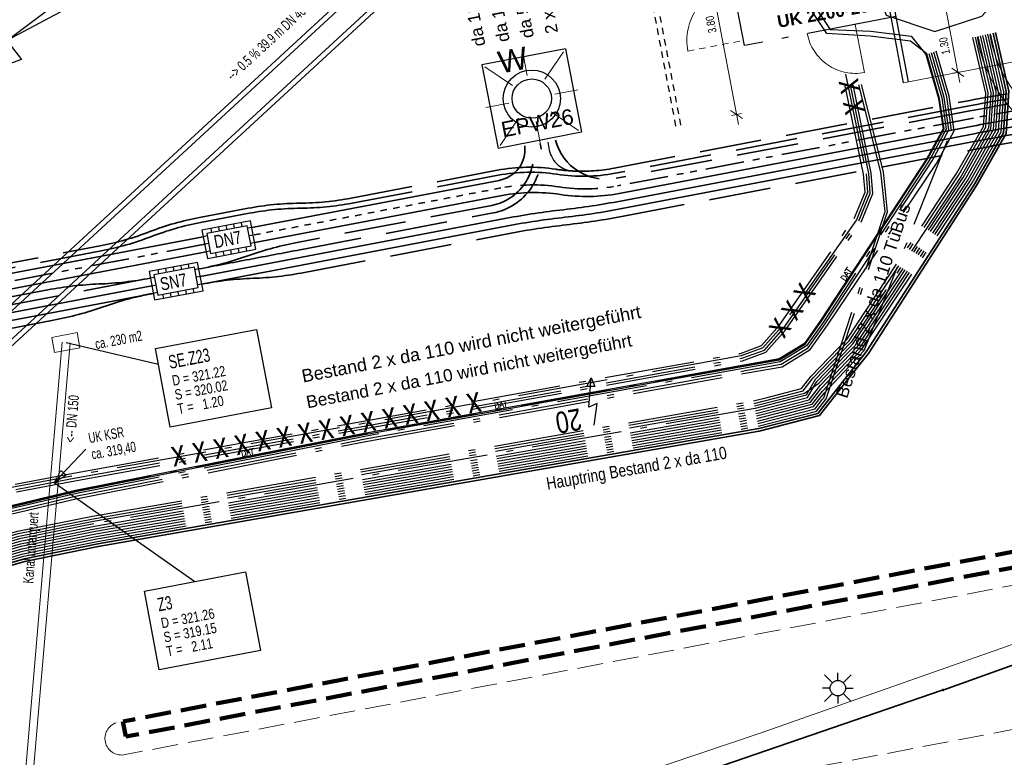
# Model space of a CAD drawing. Extents: x 3503739 to 3504470, y 5375172 to 5375561.
# Tile 27 of 121: x 3504036 to 3504055, y 5375385 to 5375399. Entities that reach past the tile are written whole.
import ezdxf

# ---------------------------------------------------------------- set-up
doc = ezdxf.new("R2010")
doc.units = 0
doc.header["$MEASUREMENT"] = 0
for name, pattern in [('1', [1.4, 0.5, -0.2, 0.5, -0.2]), ('103', [3.37501, 2.50001, -0.375, 0.125, -0.375]), ('123', [0.25001, 0.12501, -0.125]), ('2', [3.4, 1.2, -0.5, 1.2, -0.5]), ('202', [2.64, 1.75, -0.38, 0.13, -0.38]), ('237', [1.5, 0.75, -0.18, 0.13, -0.13, 0.13, -0.18]), ('33', [12, 4, -8]), ('88', [0.35001, 0.12501, -0.05, 0.125, -0.05])]:
    doc.linetypes.add(name, pattern=pattern)
for name, color, linetype in [('$_LISY_$_TMP', 7, 'Continuous'), ('$_MKET_$_TMP', 7, 'Continuous'), ('1WB_LICHT_KSR', 7, 'Continuous'), ('4WB_BESTAND_1_BA', 7, 'Continuous'), ('68_BL_STRBEL', 7, 'Continuous'), ('68_BT_ZAUN', 7, 'Continuous'), ('_4WP_ALLGEMEIN', 7, 'Continuous'), ('_4WP_GRABEN', 7, 'Continuous'), ('_4WP_KANALISATIO', 7, 'Continuous'), ('_4WP_KANCAD_', 7, 'Continuous'), ('_4WP_KANCADT_', 7, 'Continuous'), ('_4WP_LICHT-KSR', 7, 'Continuous'), ('_4WP_LICHT-LAMPE', 7, 'Continuous'), ('_4WP_STADT_DATEN', 7, 'Continuous'), ('_4WP_STADT_FTT1', 7, 'Continuous'), ('_4WP_STADT_KLEIN', 7, 'Continuous'), ('_4WP_STADT_RESER', 7, 'Continuous'), ('_4WP_STADT_SCHAD', 7, 'Continuous'), ('_4WP_STADT_SCHAS', 7, 'Continuous'), ('_4WP_STADT_STROM', 7, 'Continuous'), ('_4WP_SWT-STROM', 7, 'Continuous'), ('_4WP_SWT-STRSTIL', 7, 'Continuous'), ('K_FLURSTUECKE', 7, 'Continuous'), ('K_GRENZEN-UNABGE', 7, 'Continuous'), ('KMP_TIEF20-05-25', 7, 'Continuous'), ('PUNKTHOEHENATTDEF', 7, 'Continuous'), ('PUNKTNUMMERNATTDEF', 7, 'Continuous'), ('PUNKTSPEZIFIKATION', 7, 'Continuous'), ('SP_BAUSTELLENUMF', 7, 'Continuous'), ('SP_SAB2022-03-17', 7, 'Continuous')]:
    doc.layers.add(name, color=color, linetype=linetype)
doc.styles.add('11', font='TXT', dxfattribs={"width": 0.8, "height": 0.25})
doc.styles.add('145', font='ARIAL.TTF', dxfattribs={"height": 0.24})
doc.styles.add('155', font='TXT', dxfattribs={"width": 0.7, "height": 0.2})
doc.styles.add('202', font='ARIAL.TTF', dxfattribs={"height": 0.24})
doc.styles.add('24', font='ARIAL.TTF', dxfattribs={"height": 0.43})
doc.styles.add('348', font='ARIAL.TTF', dxfattribs={"height": 0.24})
doc.styles.add('350', font='ARIAL.TTF', dxfattribs={"height": 0.24})
doc.styles.add('409', font='TXT', dxfattribs={"width": 0.8, "height": 0.16})
doc.styles.add('410', font='ARIALBD.TTF', dxfattribs={"height": 0.24})
doc.styles.add('420', font='ARIAL.TTF', dxfattribs={"height": 0.24})
doc.styles.add('421', font='ARIAL.TTF', dxfattribs={"height": 0.25})
doc.styles.add('431', font='ARIAL.TTF', dxfattribs={"height": 0.3})
doc.styles.add('434', font='ARIAL.TTF', dxfattribs={"height": 0.24})
doc.styles.add('55', font='TXT', dxfattribs={"width": 0.7, "height": 0.2})
doc.styles.add('554', font='ARIAL.TTF', dxfattribs={"width": 0.8, "height": 0.24})
doc.styles.add('573', font='TXT', dxfattribs={"width": 0.8, "height": 0.5})
doc.styles.add('6', font='TXT', dxfattribs={"width": 0.8, "height": 0.42})
doc.styles.add('62', font='TXT', dxfattribs={"width": 0.7, "height": 0.2})
doc.styles.add('654', font='TXT', dxfattribs={"width": 0.8, "height": 0.16})
doc.styles.add('75', font='TXT', dxfattribs={"width": 0.7, "height": 0.26})
doc.styles.add('76', font='TXT', dxfattribs={"width": 0.8, "height": 0.2})
doc.styles.add('81', font='TXT', dxfattribs={"width": 0.7, "height": 0.2})

# ---------------------------------------------------------------- blocks, each defined once
blk = doc.blocks.new('LP_01052')
at = {"color": 7, "linetype": 'Continuous', "lineweight": 18}
blk.add_lwpolyline([(-0.25, 0), (0.25, 0), (0.25, 0.3), (-0.25, 0.3), (-0.25, 0)], dxfattribs=at)
blk = doc.blocks.new('2085')
at = {"color": 7, "linetype": 'Continuous', "lineweight": 25}
for p, q in [((-0.106073, 0.106066), (-0.256073, 0.256066)), ((0, 0.15), (0, 0.3)), ((0.106073, 0.106066), (0.256073, 0.256066)), ((-0.15, 0), (-0.3, 0)), ((0.15, 0), (0.3, 0)), ((-0.106073, -0.106066), (-0.256073, -0.256066)), ((0, -0.15), (0, -0.3)), ((0.106073, -0.106066), (0.256073, -0.256066))]:
    blk.add_line(p, q, dxfattribs=at)
blk.add_circle((0, 0), 0.15, dxfattribs=at)
blk = doc.blocks.new('WP_LP_1010')
at = {"color": 7, "linetype": 'Continuous', "lineweight": 25}
for p, q in [((0.8253, 0.8253), (-0.8253, 0.8253)), ((-0.8253, 0.8253), (-0.8253, -0.8253)), ((0.8253, 0.8253), (0.8253, -0.8253)), ((0.8253, -0.8253), (-0.8253, -0.8253))]:
    blk.add_line(p, q, dxfattribs=at)
at = {"color": 1, "linetype": 'Continuous', "lineweight": 13}
for p, q in [((-0.776636, 0.776649), (-0.321689, 0.321703)), ((0, 0.454947), (0, 0.909893)), ((0, 0.909893), (0, 0.454947)), ((0.321689, 0.321703), (0.776636, 0.776649)), ((0.321689, 0.321703), (0.776636, 0.776649)), ((-0.454947, 0), (-0.909893, 0)), ((-0.454947, 0), (-0.909893, 0)), ((0.454947, 0), (0.909893, 0)), ((-0.321689, -0.321689), (-0.776636, -0.776636)), ((-0.321689, -0.321689), (-0.776636, -0.776636)), ((0.321689, -0.321689), (0.776636, -0.776636)), ((0.321689, -0.321689), (0.776636, -0.776636)), ((0, -0.454947), (0, -0.909893)), ((0, -0.454947), (0, -0.909893))]:
    blk.add_line(p, q, dxfattribs=at)
at = {"color": 7, "linetype": 'Continuous', "lineweight": 25}
for radius in [0.555163, 0.38185]:
    blk.add_circle((0, 0), radius, dxfattribs=at)
at = {"color": 1, "linetype": 'Continuous', "style": '24'}
blk.add_text('W', height=0.43, dxfattribs=at).set_placement((-0.503602, 0.589889))
blk = doc.blocks.new('PUNKT')
blk.add_point((0, 0))
at = {"layer": 'PUNKTHOEHENATTDEF', "linetype": 'Continuous', "flags": 1}
blk.add_attdef('PUNKTHOEHE', (1, -0.5), '', height=0.8, dxfattribs=at)
at = {"layer": 'PUNKTNUMMERNATTDEF', "linetype": 'Continuous', "flags": 1}
blk.add_attdef('PUNKTNUMMER', (1, 0.5), '', height=0.8, dxfattribs=at)
at = {"layer": 'PUNKTSPEZIFIKATION', "linetype": 'Continuous', "flags": 1}
blk.add_attdef('PUNKTSPEZIFIKATION', (1, -1.5), '', height=0.8, dxfattribs=at)
blk = doc.blocks.new('ALG_00093')
at = {"color": 1, "linetype": 'Continuous', "lineweight": 13}
blk.add_lwpolyline([(0, 0), (0.3773, 0.09625), (0.3773, -0.09625), (0, 0)], dxfattribs=at)
blk = doc.blocks.new('10032')
at = {"color": 1, "linetype": 'Continuous', "lineweight": 25}
for p, q in [((3.0616, 0.631587), (2.928989, 0.227833)), ((2.928989, 0.227833), (3.10196, 0.268208)), ((3.10196, 0.268208), (2.957818, -0.279744)), ((2.957818, -0.279744), (2.917457, -0.106706)), ((2.917457, -0.106706), (3.073132, -0.129778)), ((3.073132, -0.129778), (2.957818, -0.279744))]:
    blk.add_line(p, q, dxfattribs=at)
at = {"color": 1, "linetype": 'Continuous', "style": '6', "width": 0.8}
blk.add_text('20', height=0.42, dxfattribs=at).set_placement((3.286721, 0.25645))
blk = doc.blocks.new('1000DAT')
at = {"color": 114, "linetype": 'Continuous', "lineweight": 18}
for p, q in [((4.589325, 0.775263), (4.589325, 0.173263)), ((5.077223, 0.434754), (5.311664, 0.434754)), ((5.347511, 0.776867), (5.795146, 0.776867)), ((5.561325, 0.775263), (5.561325, 0.173263))]:
    blk.add_line(p, q, dxfattribs=at)
blk.add_lwpolyline([(4.589325, 0.775263, -1.11061279), (4.589325, 0.173263)], format="xyb", dxfattribs=at)
blk.add_lwpolyline([(4.984101, 0.174284), (5.198961, 0.775263), (5.400541, 0.174284)], dxfattribs=at)
blk = doc.blocks.new('10-UNVERMARKT')
at = {"color": 255, "linetype": '33', "lineweight": 13}
blk.add_circle((0, 0), 0.0789, dxfattribs=at)
at = {"color": 252, "linetype": 'Continuous', "lineweight": 25}
blk.add_circle((0, 0), 0.0325, dxfattribs=at)

msp = doc.modelspace()

# ---------------------------------------------------------------- linework, layer by layer
at = {"layer": '$_MKET_$_TMP', "color": 7, "linetype": 'Continuous', "lineweight": 18}
for p, q in [((3504050.188, 5375396.919), (3504049.403, 5375401.045)), ((3504050.268, 5375397.036), (3504050.034, 5375397.195)), ((3504050.249, 5375397.134), (3504050.053, 5375397.097))]:
    msp.add_line(p, q, dxfattribs=at)
at = {"layer": '1WB_LICHT_KSR', "color": 190, "linetype": 'Continuous', "lineweight": 35}
for points in [[(3504031.349, 5375381.827), (3504035.462, 5375388.048), (3504035.711, 5375388.311), (3504036.324, 5375388.486), (3504037.748, 5375388.776), (3504050.582, 5375391.016), (3504051.732, 5375391.311), (3504052.361, 5375392.118), (3504052.67, 5375392.504), (3504054.768, 5375395.763), (3504055.334, 5375396.762), (3504055.388, 5375397.563), (3504055.13, 5375398.696)], [(3504031.402, 5375381.817), (3504035.501, 5375388.017), (3504035.738, 5375388.267), (3504036.336, 5375388.437), (3504037.757, 5375388.727), (3504050.591, 5375390.967), (3504051.761, 5375391.267), (3504052.4, 5375392.087), (3504052.712, 5375392.477), (3504054.811, 5375395.737), (3504055.383, 5375396.747), (3504055.438, 5375397.567), (3504055.179, 5375398.707)]]:
    msp.add_lwpolyline(points, dxfattribs=at)
at = {"layer": '4WB_BESTAND_1_BA', "color": 114, "linetype": 'Continuous', "lineweight": 25}
msp.add_lwpolyline([(3504035.937, 5375389.466), (3504037.325, 5375389.796), (3504041.372, 5375390.596), (3504042.926, 5375390.903), (3504050.292, 5375392.228), (3504050.984, 5375392.351), (3504051.481, 5375392.653), (3504051.799, 5375393.1), (3504053.86, 5375396.247), (3504054.179, 5375396.836), (3504054.093, 5375397.429), (3504053.846, 5375398.294), (3504053.531, 5375398.537), (3504052.748, 5375398.637), (3504051.901, 5375398.689), (3504051.476, 5375399.33), (3504051.758, 5375400.112), (3504052.616, 5375400.571), (3504053.839, 5375401.114), (3504054.515, 5375401.274), (3504055.35, 5375400.812)], dxfattribs=at)
at = {"layer": '4WB_BESTAND_1_BA', "color": 1, "linetype": 'Continuous', "lineweight": 25}
for points in [[(3504055.436, 5375400.863), (3504054.538, 5375401.177), (3504053.862, 5375401.017), (3504053.091, 5375400.427), (3504052.792, 5375399.767), (3504053.057, 5375399.047), (3504054.003, 5375398.727), (3504054.911, 5375399.027), (3504055.475, 5375399.647)], [(3504055.458, 5375400.447), (3504054.785, 5375400.907), (3504053.942, 5375400.927), (3504052.664, 5375400.483), (3504051.84, 5375400.042), (3504051.588, 5375399.344), (3504051.971, 5375398.765), (3504052.759, 5375398.737), (3504053.543, 5375398.637), (3504053.828, 5375398.284), (3504054.074, 5375397.425), (3504054.159, 5375396.839), (3504053.843, 5375396.258), (3504051.783, 5375393.112), (3504051.467, 5375392.668), (3504050.977, 5375392.37), (3504050.289, 5375392.247), (3504042.923, 5375390.922), (3504041.368, 5375390.615), (3504037.32, 5375389.815), (3504035.931, 5375389.486)]]:
    msp.add_lwpolyline(points, dxfattribs=at)
at = {"layer": '4WB_BESTAND_1_BA', "color": 250, "linetype": '202', "lineweight": 25}
for points in [[(3504030.766, 5375381.937), (3504035.033, 5375388.389), (3504035.414, 5375388.795), (3504036.192, 5375389.025), (3504037.649, 5375389.315), (3504050.483, 5375391.555), (3504050.748, 5375391.622), (3504051.413, 5375391.795), (3504051.602, 5375392.037), (3504052.117, 5375392.573), (3504052.292, 5375392.747), (3504054.424, 5375395.971), (3504054.942, 5375396.882), (3504054.988, 5375397.531), (3504054.738, 5375398.608)], [(3504030.819, 5375381.927), (3504035.072, 5375388.358), (3504035.441, 5375388.751), (3504036.204, 5375388.976), (3504037.658, 5375389.266), (3504050.492, 5375391.506), (3504051.442, 5375391.751), (3504051.638, 5375392.002), (3504052.153, 5375392.538), (3504052.334, 5375392.72), (3504054.467, 5375395.945), (3504054.991, 5375396.867), (3504055.038, 5375397.535), (3504054.787, 5375398.619)], [(3504030.872, 5375381.917), (3504035.111, 5375388.327), (3504035.468, 5375388.707), (3504036.216, 5375388.927), (3504037.667, 5375389.217), (3504050.501, 5375391.457), (3504051.471, 5375391.707), (3504051.746, 5375391.897), (3504052.261, 5375392.433), (3504052.46, 5375392.639), (3504054.596, 5375395.867), (3504055.138, 5375396.822), (3504055.188, 5375397.547), (3504054.934, 5375398.652)], [(3504054.836, 5375398.63), (3504055.088, 5375397.539), (3504055.04, 5375396.852), (3504054.51, 5375395.919), (3504052.376, 5375392.693), (3504052.189, 5375392.503), (3504051.674, 5375391.967), (3504051.5, 5375391.663), (3504050.51, 5375391.408), (3504037.676, 5375389.168), (3504036.228, 5375388.878), (3504035.495, 5375388.663), (3504035.15, 5375388.296), (3504030.925, 5375381.907)], [(3504030.978, 5375381.897), (3504035.189, 5375388.265), (3504035.522, 5375388.619), (3504036.24, 5375388.829), (3504037.685, 5375389.119), (3504050.519, 5375391.359), (3504051.529, 5375391.619), (3504051.71, 5375391.932), (3504052.225, 5375392.468), (3504052.418, 5375392.666), (3504054.553, 5375395.893), (3504055.089, 5375396.837), (3504055.138, 5375397.543), (3504054.885, 5375398.641)], [(3504031.031, 5375381.887), (3504035.228, 5375388.234), (3504035.549, 5375388.575), (3504036.252, 5375388.78), (3504037.694, 5375389.07), (3504050.528, 5375391.31), (3504051.558, 5375391.575), (3504051.781, 5375391.861), (3504052.502, 5375392.612), (3504054.639, 5375395.841), (3504055.187, 5375396.807), (3504055.238, 5375397.551), (3504054.983, 5375398.663)], [(3504031.084, 5375381.877), (3504035.267, 5375388.203), (3504035.576, 5375388.531), (3504036.264, 5375388.731), (3504037.703, 5375389.021), (3504050.537, 5375391.261), (3504051.587, 5375391.531), (3504051.788, 5375391.789), (3504052.544, 5375392.585), (3504054.682, 5375395.815), (3504055.236, 5375396.792), (3504055.288, 5375397.555), (3504055.032, 5375398.674)], [(3504031.137, 5375381.867), (3504035.306, 5375388.172), (3504035.603, 5375388.487), (3504036.276, 5375388.682), (3504037.712, 5375388.972), (3504050.546, 5375391.212), (3504051.616, 5375391.487), (3504051.817, 5375391.744), (3504052.586, 5375392.558), (3504054.725, 5375395.789), (3504055.285, 5375396.777), (3504055.338, 5375397.559), (3504055.081, 5375398.685)], [(3504053.837, 5375398.287), (3504054.084, 5375397.427), (3504054.17, 5375396.837), (3504053.851, 5375396.253), (3504051.792, 5375393.107), (3504051.474, 5375392.66), (3504050.98, 5375392.361), (3504050.291, 5375392.237), (3504042.925, 5375390.912), (3504041.37, 5375390.605), (3504037.322, 5375389.805), (3504035.933, 5375389.477), (3504034.801, 5375389.127), (3504034.463, 5375388.757), (3504030.208, 5375381.827)], [(3504053.885, 5375398.301), (3504054.133, 5375397.438), (3504054.222, 5375396.828), (3504053.903, 5375396.241), (3504051.833, 5375393.079), (3504051.509, 5375392.623), (3504050.998, 5375392.313), (3504042.934, 5375390.863), (3504041.533, 5375390.586), (3504037.334, 5375389.756), (3504035.946, 5375389.429), (3504034.829, 5375389.083), (3504034.503, 5375388.727), (3504030.261, 5375381.818)], [(3504030.314, 5375381.809), (3504034.543, 5375388.697), (3504034.857, 5375389.039), (3504035.959, 5375389.381), (3504037.286, 5375389.696), (3504042.943, 5375390.814), (3504050.317, 5375392.141), (3504051.016, 5375392.265), (3504051.544, 5375392.586), (3504051.874, 5375393.051), (3504053.946, 5375396.215), (3504054.274, 5375396.819), (3504054.182, 5375397.449), (3504053.933, 5375398.315)], [(3504030.367, 5375381.8), (3504034.583, 5375388.667), (3504034.885, 5375388.995), (3504035.972, 5375389.333), (3504037.301, 5375389.647), (3504042.952, 5375390.765), (3504050.318, 5375392.09), (3504051.034, 5375392.217), (3504051.579, 5375392.549), (3504051.915, 5375393.023), (3504054.033, 5375396.165), (3504054.378, 5375396.801), (3504054.28, 5375397.471), (3504054.029, 5375398.343)], [(3504031.19, 5375381.857), (3504035.345, 5375388.141), (3504035.63, 5375388.443), (3504036.288, 5375388.633), (3504037.721, 5375388.923), (3504050.555, 5375391.163), (3504051.645, 5375391.443), (3504051.85, 5375391.706), (3504052.628, 5375392.531), (3504054.326, 5375396.81), (3504054.231, 5375397.46), (3504053.981, 5375398.329)], [(3504031.243, 5375381.847), (3504035.384, 5375388.11), (3504035.657, 5375388.399), (3504036.3, 5375388.584), (3504037.73, 5375388.874), (3504050.564, 5375391.114), (3504051.674, 5375391.399), (3504051.814, 5375391.579), (3504051.843, 5375391.616), (3504053.034, 5375395.23), (3504052.952, 5375395.993), (3504052.438, 5375398.041)], [(3504031.296, 5375381.837), (3504035.423, 5375388.079), (3504035.684, 5375388.355), (3504036.312, 5375388.535), (3504037.739, 5375388.825), (3504050.573, 5375391.065), (3504050.876, 5375391.142), (3504051.703, 5375391.355), (3504051.891, 5375391.596), (3504053.084, 5375395.224), (3504053.002, 5375396.001), (3504052.486, 5375398.053)], [(3504033.55, 5375389.437), (3504037.205, 5375390.137), (3504050.226, 5375392.477), (3504050.633, 5375392.627), (3504050.977, 5375393.017), (3504052.435, 5375395.097), (3504052.645, 5375395.607), (3504052.616, 5375395.957), (3504052.218, 5375397.887)], [(3504052.267, 5375397.897), (3504052.666, 5375395.964), (3504052.696, 5375395.599), (3504052.479, 5375395.073), (3504051.016, 5375392.986), (3504050.662, 5375392.584), (3504050.239, 5375392.429), (3504037.214, 5375390.088), (3504033.559, 5375389.388)], [(3504033.568, 5375389.339), (3504037.223, 5375390.039), (3504050.252, 5375392.381), (3504050.691, 5375392.541), (3504051.055, 5375392.955), (3504052.523, 5375395.049), (3504052.747, 5375395.591), (3504052.716, 5375395.971), (3504052.316, 5375397.907)], [(3504033.577, 5375389.29), (3504037.232, 5375389.99), (3504050.265, 5375392.333), (3504050.72, 5375392.498), (3504051.094, 5375392.924), (3504052.567, 5375395.025), (3504052.798, 5375395.583), (3504052.766, 5375395.978), (3504052.365, 5375397.917)]]:
    msp.add_lwpolyline(points, dxfattribs=at)
at = {"layer": '68_BT_ZAUN', "color": 7, "linetype": 'Continuous', "lineweight": 18}
msp.add_polyline3d([(3504162.867, 5375436.535, 321.741), (3504132.136, 5375419.267, 321.092), (3504128.216, 5375416.809, 321.085), (3504114.563, 5375410.337, 321.23), (3504100.661, 5375404.186, 321.202), (3504089.108, 5375399.378, 321.253), (3504084.45, 5375397.538, 321.254), (3504071.623, 5375392.614, 321.247), (3504062.947, 5375389.445, 321.347), (3504050.609, 5375385.098, 321.401), (3504036.919, 5375380.482, 321.402), (3504022.553, 5375375.753, 321.376)], dxfattribs=at)
msp.add_polyline3d([(3504162.867, 5375436.535, 321.741), (3504132.136, 5375419.267, 321.092), (3504128.216, 5375416.809, 321.085), (3504114.563, 5375410.337, 321.23), (3504100.661, 5375404.186, 321.202), (3504089.108, 5375399.378, 321.253), (3504084.45, 5375397.538, 321.254), (3504071.623, 5375392.614, 321.247), (3504062.947, 5375389.445, 321.347), (3504050.609, 5375385.098, 321.401), (3504036.919, 5375380.482, 321.402), (3504022.553, 5375375.753, 321.376)], dxfattribs=at)
at = {"layer": '_4WP_ALLGEMEIN', "color": 7, "linetype": 'Continuous', "lineweight": 25}
for p, q in [((3504053.395, 5375397.733), (3504052.666, 5375401.564)), ((3504053.492, 5375397.753), (3504052.783, 5375401.484))]:
    msp.add_line(p, q, dxfattribs=at)
at = {"layer": '_4WP_ALLGEMEIN', "color": 7, "linetype": '88', "lineweight": 25}
for p, q in [((3504048.974, 5375396.892), (3504048.247, 5375400.71)), ((3504049.072, 5375396.91), (3504048.362, 5375400.643))]:
    msp.add_line(p, q, dxfattribs=at)
at = {"layer": '_4WP_ALLGEMEIN', "color": 7, "linetype": 'Continuous', "lineweight": 18}
for p, q in [((3504054.485, 5375397.738), (3504054.17, 5375399.394)), ((3504054.564, 5375397.855), (3504054.331, 5375398.014)), ((3504054.546, 5375397.953), (3504054.349, 5375397.916))]:
    msp.add_line(p, q, dxfattribs=at)
at = {"layer": '_4WP_ALLGEMEIN', "color": 7, "linetype": 'Continuous', "lineweight": 13}
for p, q in [((3504053.492, 5375397.753), (3504059.387, 5375398.873)), ((3504053.395, 5375397.733), (3504053.492, 5375397.753))]:
    msp.add_line(p, q, dxfattribs=at)
at = {"layer": '_4WP_ALLGEMEIN', "color": 7, "linetype": '88', "lineweight": 18}
msp.add_line((3504049.206, 5375398.348), (3504050.286, 5375398.554), dxfattribs=at)
at = {"layer": '_4WP_ALLGEMEIN', "color": 7, "linetype": '202', "lineweight": 25}
msp.add_lwpolyline([(3504049.856, 5375400.813), (3504052.804, 5375401.374), (3504053.252, 5375399.016), (3504050.305, 5375398.455), (3504049.856, 5375400.813)], dxfattribs=at)
at = {"layer": '_4WP_ALLGEMEIN', "color": 7, "linetype": '202', "lineweight": 18}
for points in [[(3504049.206, 5375398.348, -0.414214), (3504050.081, 5375399.634)], [(3504052.456, 5375398.865), (3504052.634, 5375397.931, -0.414214), (3504051.523, 5375398.687)]]:
    msp.add_lwpolyline(points, format="xyb", dxfattribs=at)
at = {"layer": '_4WP_GRABEN', "color": 21, "linetype": '2', "lineweight": 25}
for points in [[(3504045.163, 5375410.278, 0.101236), (3504021.622, 5375396.376), (3504019.891, 5375394.906), (3504017.919, 5375397.338)], [(3504011.913, 5375388.796, 0.078447), (3504022.326, 5375395.597, -0.100192), (3504045.243, 5375409.194)]]:
    msp.add_lwpolyline(points, format="xyb", dxfattribs=at)
at = {"layer": '_4WP_KANALISATIO', "color": 1, "linetype": 'Continuous', "lineweight": 18}
msp.add_line((3504036.903, 5375389.966, 319.15), (3504037.515, 5375390.614), dxfattribs=at)
at = {"layer": '_4WP_KANCAD_', "color": 150, "linetype": 'Continuous', "lineweight": 18}
for points in [[(3504031.317, 5375388.235), (3504059.862, 5375414.56), (3504059.456, 5375415.001), (3504030.911, 5375388.676)], [(3504031.283, 5375388.339), (3504059.761, 5375414.602), (3504059.49, 5375414.897), (3504031.012, 5375388.634)]]:
    msp.add_lwpolyline(points, dxfattribs=at)
at = {"layer": '_4WP_KANCAD_', "color": 1, "linetype": 'Continuous', "lineweight": 18}
for points in [[(3504037.061, 5375392.693), (3504036.828, 5375389.972), (3504036.978, 5375389.96), (3504037.211, 5375392.681)], [(3504036.828, 5375389.972), (3504036.137, 5375381.912), (3504036.287, 5375381.9), (3504036.978, 5375389.96)]]:
    msp.add_lwpolyline(points, dxfattribs=at)
at = {"layer": '_4WP_KANCADT_', "color": 1, "linetype": 'Continuous', "lineweight": 25}
for p, q in [((3504037.136, 5375392.687), (3504038.926, 5375392.265)), ((3504036.903, 5375389.966), (3504039.636, 5375388.047))]:
    msp.add_line(p, q, dxfattribs=at)
at = {"layer": '_4WP_KANCADT_', "color": 7, "linetype": 'Continuous', "lineweight": 18}
for points in [[(3504038.868, 5375392.57), (3504040.833, 5375392.943), (3504041.122, 5375391.416), (3504039.157, 5375391.043), (3504038.868, 5375392.57)], [(3504038.654, 5375387.86), (3504040.619, 5375388.233), (3504040.908, 5375386.706), (3504038.943, 5375386.333), (3504038.654, 5375387.86)]]:
    msp.add_lwpolyline(points, dxfattribs=at)
at = {"layer": '_4WP_KANCADT_', "color": 1, "linetype": 'Continuous', "lineweight": 25}
for points in [[(3504038.868, 5375392.57), (3504040.833, 5375392.943), (3504041.122, 5375391.416), (3504039.157, 5375391.043), (3504038.868, 5375392.57)], [(3504038.654, 5375387.86), (3504040.619, 5375388.233), (3504040.908, 5375386.706), (3504038.943, 5375386.333), (3504038.654, 5375387.86)]]:
    msp.add_lwpolyline(points, dxfattribs=at)
at = {"layer": '_4WP_LICHT-KSR', "color": 190, "linetype": '2', "lineweight": 35}
for points in [[(3504060.144, 5375398.656, -0.291078), (3504059.358, 5375397.924, -0.013926), (3504057.115, 5375397.573, 0.015187), (3504054.682, 5375397.185), (3504047.814, 5375395.877)], [(3504046.192, 5375396.521, -0.414287), (3504045.397, 5375395.351)], [(3504047.814, 5375395.877, -0.392853), (3504046.635, 5375396.616)], [(3504045.397, 5375395.351), (3504041.65, 5375394.637, 0.037344), (3504040.681, 5375394.376, -0.037563), (3504039.713, 5375394.116)], [(3504029.599, 5375393.361, 0.414214), (3504030.768, 5375392.565), (3504036.777, 5375393.71, -0.03734), (3504037.773, 5375393.824, 0.037124), (3504038.769, 5375393.937)]]:
    msp.add_lwpolyline(points, format="xyb", dxfattribs=at)
at = {"layer": '_4WP_STADT_DATEN', "color": 7, "linetype": 'Continuous', "lineweight": 35}
msp.add_line((3504045.6, 5375395.542), (3504040.796, 5375394.627), dxfattribs=at)
for points in [[(3504068.403, 5375402.48), (3504066.176, 5375402.057), (3504064.697, 5375398.788), (3504061.504, 5375398.18, 0.035238), (3504060.459, 5375397.903, -0.036499), (3504059.413, 5375397.629, -0.013926), (3504057.154, 5375397.275, 0.007593), (3504055.943, 5375397.101, 0.007593), (3504054.739, 5375396.891), (3504047.87, 5375395.582, -0.085512), (3504046.735, 5375395.562, 0.085515), (3504045.6, 5375395.542)], [(3504046.04, 5375396.505, -0.389566), (3504045.544, 5375395.837), (3504040.741, 5375394.922)], [(3504039.797, 5375394.743), (3504030.439, 5375392.96, -0.414213), (3504029.737, 5375393.437)], [(3504039.853, 5375394.448), (3504030.741, 5375392.712, 0.060826), (3504029.565, 5375392.336, -0.060829), (3504028.39, 5375391.96), (3504023.387, 5375391.006, -0.023522), (3504021.567, 5375390.747, 0.146384), (3504005.434, 5375384.082), (3504000.48, 5375380.056)]]:
    msp.add_lwpolyline(points, format="xyb", dxfattribs=at)
at = {"layer": '_4WP_STADT_FTT1', "color": 1, "linetype": '2', "lineweight": 35}
for points in [[(3504030.401, 5375393.156), (3504037.795, 5375394.565, 0.044969), (3504038.761, 5375394.841, -0.045192), (3504039.727, 5375395.116), (3504040.67, 5375395.295, -0.044535), (3504041.669, 5375395.393, 0.044758), (3504042.668, 5375395.492), (3504045.506, 5375396.033, -0.085515), (3504046.641, 5375396.053, 0.025652), (3504046.982, 5375396.018, 0.059729), (3504047.776, 5375396.073), (3504054.645, 5375397.382, -0.015187), (3504057.084, 5375397.77, 0.015188), (3504059.523, 5375398.159), (3504064.453, 5375399.098), (3504066.045, 5375402.616), (3504068.286, 5375403.099), (3504069.229, 5375403.278, -0.103331), (3504070.292, 5375403.258, 0.106598), (3504071.346, 5375403.246, 0.025709), (3504073.257, 5375403.737), (3504087.233, 5375408.108, -0.061733), (3504092.267, 5375409.023, 0.062687), (3504097.131, 5375409.917, -0.013087)], [(3504097.161, 5375409.821, -0.062687), (3504092.272, 5375408.923, 0.061733), (3504087.262, 5375408.013), (3504073.287, 5375403.642, -0.025709), (3504071.366, 5375403.148, -0.09618), (3504070.375, 5375403.139, -0.010312), (3504070.27, 5375403.161, 0.103331), (3504069.247, 5375403.18), (3504068.304, 5375403.001), (3504066.115, 5375402.529), (3504064.523, 5375399.009), (3504059.542, 5375398.06, -0.015188), (3504057.103, 5375397.672, 0.015187), (3504054.664, 5375397.284), (3504047.795, 5375395.975, -0.085512), (3504046.66, 5375395.955, 0.085516), (3504045.525, 5375395.935), (3504042.687, 5375395.394, -0.044757), (3504041.688, 5375395.295, 0.044534), (3504040.688, 5375395.197), (3504039.745, 5375395.018, 0.045192), (3504038.78, 5375394.742, -0.044969), (3504037.814, 5375394.467), (3504030.42, 5375393.058, 0.0409)]]:
    msp.add_lwpolyline(points, format="xyb", dxfattribs=at)
at = {"layer": '_4WP_STADT_FTT1', "color": 1, "linetype": '237', "lineweight": 25}
msp.add_lwpolyline([(3504046.487, 5375396.577), (3504046.516, 5375396.424, 0.345856), (3504046.982, 5375396.018)], format="xyb", dxfattribs=at)
at = {"layer": '_4WP_STADT_KLEIN', "color": 3, "linetype": '123', "lineweight": 35}
msp.add_line((3504045.572, 5375395.689), (3504040.769, 5375394.774), dxfattribs=at)
at = {"layer": '_4WP_STADT_KLEIN', "color": 3, "linetype": '237', "lineweight": 35}
for points in [[(3504068.375, 5375402.628), (3504066.072, 5375402.189), (3504064.593, 5375398.921), (3504061.476, 5375398.327, 0.035249), (3504060.431, 5375398.051, -0.036514), (3504059.386, 5375397.777, -0.013926), (3504057.135, 5375397.424, 0.007593), (3504055.92, 5375397.25, 0.007593), (3504054.711, 5375397.038), (3504047.842, 5375395.729, -0.085472), (3504046.707, 5375395.709, 0.085475), (3504045.572, 5375395.689)], [(3504039.825, 5375394.595), (3504030.712, 5375392.859, 0.060789), (3504029.537, 5375392.483, -0.060792), (3504028.362, 5375392.107), (3504023.359, 5375391.153, -0.023522), (3504021.553, 5375390.896)]]:
    msp.add_lwpolyline(points, format="xyb", dxfattribs=at)
at = {"layer": '_4WP_STADT_RESER', "color": 7, "linetype": 'Continuous', "lineweight": 35}
for p, q in [((3504045.684, 5375395.1), (3504039.741, 5375393.969)), ((3504045.712, 5375394.953), (3504039.769, 5375393.821))]:
    msp.add_line(p, q, dxfattribs=at)
for points in [[(3504067.319, 5375401.969), (3504066.356, 5375401.786), (3504064.952, 5375398.684), (3504061.532, 5375398.032, 0.035226), (3504060.487, 5375397.756, -0.036487), (3504059.44, 5375397.482, -0.013926), (3504057.173, 5375397.127, 0.007594), (3504055.967, 5375396.953, 0.007593), (3504054.767, 5375396.743), (3504047.898, 5375395.435, -0.019095), (3504046.791, 5375395.267, 0.019096), (3504045.684, 5375395.1)], [(3504067.347, 5375401.822), (3504066.46, 5375401.653), (3504065.056, 5375398.551), (3504061.56, 5375397.885, 0.035213), (3504060.514, 5375397.608, -0.036474), (3504059.468, 5375397.334, -0.013926), (3504057.192, 5375396.978, 0.007594), (3504055.99, 5375396.805, 0.007593), (3504054.795, 5375396.596), (3504047.926, 5375395.287, -0.019095), (3504046.819, 5375395.12, 0.019096), (3504045.712, 5375394.953)], [(3504038.797, 5375393.79), (3504023.415, 5375390.858, -0.02249), (3504021.662, 5375390.605, 0.147059), (3504005.528, 5375383.966), (3504000.574, 5375379.94)], [(3504038.825, 5375393.642), (3504023.443, 5375390.711, -0.023523), (3504021.595, 5375390.448, 0.146367), (3504005.623, 5375383.849), (3504000.669, 5375379.823)]]:
    msp.add_lwpolyline(points, format="xyb", dxfattribs=at)
at = {"layer": '_4WP_STADT_SCHAD', "color": 7, "linetype": 'Continuous', "lineweight": 25}
for p, q in [((3504040.407, 5375394.909), (3504040.392, 5375394.988)), ((3504040.554, 5375394.937), (3504040.54, 5375395.016)), ((3504039.965, 5375394.825), (3504039.95, 5375394.904)), ((3504040.112, 5375394.853), (3504040.097, 5375394.932)), ((3504040.26, 5375394.881), (3504040.245, 5375394.96)), ((3504040.741, 5375394.922), (3504040.662, 5375394.907)), ((3504039.876, 5375394.758), (3504039.797, 5375394.743)), ((3504039.904, 5375394.61), (3504039.825, 5375394.595)), ((3504040.769, 5375394.774), (3504040.69, 5375394.759)), ((3504040.796, 5375394.627), (3504040.718, 5375394.612)), ((3504039.932, 5375394.463), (3504039.853, 5375394.448)), ((3504040.054, 5375394.354), (3504040.039, 5375394.432)), ((3504040.202, 5375394.382), (3504040.187, 5375394.46)), ((3504040.349, 5375394.41), (3504040.334, 5375394.488)), ((3504040.496, 5375394.438), (3504040.482, 5375394.516)), ((3504040.644, 5375394.466), (3504040.629, 5375394.544))]:
    msp.add_line(p, q, dxfattribs=at)
for points in [[(3504039.773, 5375394.87, 0), (3504039.878, 5375394.32, 0), (3504040.192, 5375394.38, 0), (3504040.821, 5375394.499, 0), (3504040.716, 5375395.049, 0), (3504039.773, 5375394.87, 0)], [(3504039.867, 5375394.807, 0), (3504039.941, 5375394.414, 0), (3504040.727, 5375394.563, 0), (3504040.653, 5375394.956, 0), (3504039.867, 5375394.807, 0)]]:
    msp.add_polyline3d(points, dxfattribs=at)
at = {"layer": '_4WP_STADT_SCHAS', "color": 7, "linetype": 'Continuous', "lineweight": 25}
for p, q in [((3504039.527, 5375394.132), (3504039.511, 5375394.212)), ((3504038.937, 5375394.02), (3504038.922, 5375394.097)), ((3504039.085, 5375394.047), (3504039.07, 5375394.125)), ((3504039.232, 5375394.076), (3504039.217, 5375394.154)), ((3504039.379, 5375394.104), (3504039.364, 5375394.183)), ((3504039.713, 5375394.116), (3504039.634, 5375394.101)), ((3504038.848, 5375393.952), (3504038.769, 5375393.937)), ((3504039.741, 5375393.969), (3504039.662, 5375393.954)), ((3504038.797, 5375393.79), (3504038.876, 5375393.805)), ((3504038.904, 5375393.657), (3504038.825, 5375393.642)), ((3504039.177, 5375393.577), (3504039.162, 5375393.655)), ((3504039.321, 5375393.604), (3504039.306, 5375393.683)), ((3504039.472, 5375393.633), (3504039.457, 5375393.711)), ((3504039.619, 5375393.661), (3504039.604, 5375393.739)), ((3504039.769, 5375393.821), (3504039.69, 5375393.806)), ((3504039.03, 5375393.549), (3504039.015, 5375393.627))]:
    msp.add_line(p, q, dxfattribs=at)
for points in [[(3504038.745, 5375394.065, 0), (3504038.85, 5375393.515, 0), (3504039.793, 5375393.693, 0), (3504039.688, 5375394.244, 0), (3504038.745, 5375394.065, 0)], [(3504038.839, 5375394.001, 0), (3504038.913, 5375393.608, 0), (3504039.699, 5375393.757, 0), (3504039.625, 5375394.15, 0), (3504038.839, 5375394.001, 0)]]:
    msp.add_polyline3d(points, dxfattribs=at)
at = {"layer": '_4WP_STADT_STROM', "color": 3, "linetype": '2', "lineweight": 35}
for points in [[(3504053.28, 5375401.261), (3504048.083, 5375408.885), (3504045.019, 5375409.466, 0.099728), (3504022.106, 5375395.844, -0.078462), (3504011.778, 5375389.097, 0.059186), (3504005.425, 5375385.287, 0.005996), (3504004.835, 5375384.819), (3503999.876, 5375380.79, -0.025186), (3503995.468, 5375377.562, 0.065942), (3503992.307, 5375374.827, -0.095997), (3503989.249, 5375372.485), (3503980.781, 5375368.267), (3503975.045, 5375365.563), (3503961.592, 5375359.84), (3503956.384, 5375357.547), (3503948.744, 5375354.711), (3503944.884, 5375352.608, 0.354166), (3503944.26, 5375351.096), (3503946.53, 5375343.472, -0.235535), (3503946.377, 5375342.592, -0.167691), (3503944.246, 5375341.126), (3503942.974, 5375340.774)], [(3503950.34, 5375338.111, -0.16104), (3503946.75, 5375343.261), (3503944.404, 5375351.139, -0.354166), (3503944.956, 5375352.477), (3503948.807, 5375354.574), (3503956.441, 5375357.408), (3503961.652, 5375359.702), (3503975.106, 5375365.427), (3503980.846, 5375368.132), (3503989.316, 5375372.351, 0.095997), (3503992.419, 5375374.727, -0.065942), (3503995.55, 5375377.437, 0.025186), (3503999.971, 5375380.673), (3504004.929, 5375384.703, -0.005996), (3504005.516, 5375385.169, -0.059186), (3504011.839, 5375388.96, 0.078462), (3504022.207, 5375395.732, -0.099577), (3504045.031, 5375409.311), (3504047.994, 5375408.75), (3504053.119, 5375401.23)], [(3504052.958, 5375401.2), (3504047.905, 5375408.614), (3504045.042, 5375409.156, 0.099425), (3504022.308, 5375395.621, -0.078462), (3504011.9, 5375388.824, 0.059186), (3504005.608, 5375385.05, 0.005996), (3504005.024, 5375384.587), (3504000.065, 5375380.557, -0.025186), (3503995.633, 5375377.312, 0.065942), (3503992.531, 5375374.628, -0.095997), (3503989.382, 5375372.216), (3503980.912, 5375367.997), (3503975.167, 5375365.29), (3503961.711, 5375359.565), (3503956.497, 5375357.269), (3503948.869, 5375354.437), (3503945.028, 5375352.345, 0.354166), (3503944.547, 5375351.181), (3503946.893, 5375343.304, 0.16104), (3503950.43, 5375338.231)], [(3503950.52, 5375338.351, -0.16104), (3503947.037, 5375343.347), (3503944.691, 5375351.225, -0.354041), (3503945.099, 5375352.213), (3503948.931, 5375354.3), (3503956.553, 5375357.13), (3503961.771, 5375359.427), (3503975.229, 5375365.153), (3503980.977, 5375367.862), (3503989.449, 5375372.082, 0.095997), (3503992.643, 5375374.528, -0.065941), (3503995.715, 5375377.186, 0.025186), (3504000.16, 5375380.44), (3504005.118, 5375384.47, -0.005996), (3504005.7, 5375384.931, -0.059186), (3504011.962, 5375388.687, 0.078462), (3504022.408, 5375395.51, -0.099273), (3504045.054, 5375409.001), (3504047.816, 5375408.478), (3504052.798, 5375401.169)], [(3504045.74, 5375394.805, -0.019096), (3504046.847, 5375394.973, 0.019095), (3504047.954, 5375395.14), (3504054.823, 5375396.449, -0.007593), (3504056.014, 5375396.657, -0.007594), (3504057.211, 5375396.829, 0.013926), (3504059.495, 5375397.187), (3504060.324, 5375397.383, 0.364044), (3504060.956, 5375398.503), (3504060.882, 5375398.898)], [(3504045.425, 5375395.203, 0.414287), (3504046.34, 5375396.549)], [(3504039.713, 5375394.116, 0.000116), (3504040.695, 5375394.302, 0.000101), (3504041.677, 5375394.489), (3504045.425, 5375395.203)], [(3504039.769, 5375393.821, -0.037327), (3504040.765, 5375393.934, 0.037547), (3504041.761, 5375394.047), (3504045.74, 5375394.805)], [(3504029.452, 5375393.333, 0.414213), (3504030.797, 5375392.418), (3504038.769, 5375393.937)], [(3504038.825, 5375393.642, 0.037781), (3504037.857, 5375393.382, -0.037556), (3504036.889, 5375393.121), (3504023.471, 5375390.564, -0.02249), (3504021.691, 5375390.307, 0.147059), (3504005.718, 5375383.733), (3504000.763, 5375379.707)]]:
    msp.add_lwpolyline(points, format="xyb", dxfattribs=at)
at = {"layer": '_4WP_SWT-STROM', "color": 3, "linetype": 'Continuous', "lineweight": 35}
for points in [[(3503925.124, 5375345.686, 0.052535), (3503929.005, 5375347.314, 0.033847), (3503932.56, 5375349.591, -0.085726), (3503940.356, 5375353.516, -0.022981), (3503942.694, 5375354.112), (3503948.459, 5375355.565), (3503956.046, 5375358.381), (3503961.234, 5375360.666), (3503974.676, 5375366.385), (3503980.388, 5375369.076), (3503988.847, 5375373.29, 0.095997), (3503991.633, 5375375.424, -0.065942), (3503994.973, 5375378.314, 0.025186), (3503999.309, 5375381.488), (3504004.267, 5375385.518, -0.005996), (3504004.874, 5375385.999, -0.059186), (3504011.409, 5375389.918, 0.078462), (3504021.503, 5375396.511, -0.100623), (3504044.95, 5375410.395), (3504048.617, 5375409.7), (3504054.244, 5375401.444)], [(3504054.083, 5375401.414), (3504048.528, 5375409.565), (3504044.961, 5375410.24, 0.100475), (3504021.603, 5375396.4, -0.078462), (3504011.47, 5375389.781, 0.059186), (3504004.966, 5375385.88, 0.005996), (3504004.362, 5375385.401), (3503999.403, 5375381.372, -0.025186), (3503995.056, 5375378.189, 0.065942), (3503991.746, 5375375.325, -0.095997), (3503988.914, 5375373.156), (3503980.454, 5375368.942), (3503974.738, 5375366.248), (3503961.294, 5375360.528), (3503956.102, 5375358.242), (3503948.504, 5375355.421), (3503941.622, 5375353.687, 0.012091), (3503940.407, 5375353.349, 0.085726), (3503932.664, 5375349.451, -0.039693), (3503929.068, 5375347.206, -0.046683), (3503925.145, 5375345.614)], [(3503948.548, 5375355.278), (3503956.159, 5375358.103), (3503961.354, 5375360.39), (3503974.799, 5375366.111), (3503980.519, 5375368.807), (3503988.981, 5375373.022, 0.095997), (3503991.858, 5375375.225, -0.065942), (3503995.138, 5375378.064, 0.025186), (3503999.498, 5375381.255), (3504004.456, 5375385.285, -0.005996), (3504005.058, 5375385.762, -0.059186), (3504011.532, 5375389.645, 0.078462), (3504021.704, 5375396.289, -0.100327), (3504044.973, 5375410.085), (3504048.439, 5375409.429), (3504053.922, 5375401.383)], [(3504053.762, 5375401.353), (3504048.35, 5375409.293), (3504044.984, 5375409.93, 0.100178), (3504021.805, 5375396.177, -0.078462), (3504011.593, 5375389.508, 0.059186), (3504005.149, 5375385.643, 0.005996), (3504004.551, 5375385.169), (3503999.592, 5375381.139, -0.025186), (3503995.221, 5375377.938, 0.065942), (3503991.97, 5375375.126, -0.095997), (3503989.048, 5375372.888), (3503980.585, 5375368.672), (3503974.861, 5375365.974), (3503961.413, 5375360.253), (3503956.215, 5375357.964), (3503948.593, 5375355.135), (3503941.69, 5375353.394, 0.01204), (3503940.494, 5375353.062, 0.085726), (3503932.843, 5375349.21, -0.04835), (3503929.181, 5375347.011, -0.038026), (3503925.188, 5375345.471)], [(3503925.21, 5375345.399, 0.033761), (3503929.237, 5375346.913, 0.052622), (3503932.932, 5375349.089, -0.085726), (3503940.538, 5375352.918, -0.012035), (3503941.727, 5375353.249), (3503948.637, 5375354.991), (3503956.271, 5375357.825), (3503961.473, 5375360.115), (3503974.922, 5375365.837), (3503980.65, 5375368.537), (3503989.115, 5375372.753, 0.095997), (3503992.082, 5375375.026, -0.065942), (3503995.303, 5375377.813, 0.025186), (3503999.687, 5375381.023), (3504004.645, 5375385.052, -0.005996), (3504005.241, 5375385.525, -0.059186), (3504011.655, 5375389.371, 0.078462), (3504021.905, 5375396.066, -0.100028), (3504044.996, 5375409.776), (3504048.261, 5375409.157), (3504053.601, 5375401.322)]]:
    msp.add_lwpolyline(points, format="xyb", dxfattribs=at)
at = {"layer": '_4WP_SWT-STROM', "color": 1, "linetype": 'Continuous', "lineweight": 50}
msp.add_lwpolyline([(3504005.333, 5375385.406, -0.059186), (3504011.716, 5375389.234, 0.078462), (3504022.006, 5375395.955, -0.099878), (3504045.007, 5375409.621), (3504048.172, 5375409.021), (3504053.44, 5375401.291)], format="xyb", dxfattribs=at)
at = {"layer": '_4WP_SWT-STRSTIL', "color": 3, "linetype": '103', "lineweight": 18}
for points in [[(3504091.685, 5375422.151), (3504064.98, 5375417.056, 0.2724), (3504060.054, 5375412.732, 0.151956), (3504059.932, 5375405.47), (3504060.472, 5375403.622, -0.027185), (3504060.671, 5375402.775), (3504060.858, 5375400.38), (3504060.374, 5375398.808, -0.014069), (3504060.125, 5375398.135, -0.754272), (3504055.066, 5375398.664)], [(3504091.732, 5375421.906), (3504065.027, 5375416.811, 0.2724), (3504060.292, 5375412.653, 0.151956), (3504060.172, 5375405.54), (3504060.712, 5375403.693, -0.027561), (3504060.92, 5375402.807), (3504061.111, 5375400.352), (3504060.611, 5375398.731, -0.014138), (3504060.357, 5375398.042, -0.754273), (3504054.819, 5375398.621)]]:
    msp.add_lwpolyline(points, format="xyb", dxfattribs=at)
at = {"layer": 'K_FLURSTUECKE', "color": 252, "linetype": 'Continuous', "lineweight": 35}
for p, q in [((3504054.175, 5375385.945), (3504066.275, 5375390.275)), ((3504066.275, 5375390.275), (3504054.175, 5375385.945)), ((3504054.175, 5375385.945), (3504066.275, 5375390.275)), ((3504066.275, 5375390.275), (3504054.175, 5375385.945)), ((3504044.345, 5375382.575), (3504054.145, 5375385.935)), ((3504054.145, 5375385.935), (3504044.345, 5375382.575)), ((3504044.345, 5375382.575), (3504054.145, 5375385.935)), ((3504054.145, 5375385.935), (3504044.345, 5375382.575))]:
    msp.add_line(p, q, dxfattribs=at)
at = {"layer": 'KMP_TIEF20-05-25', "color": 250, "linetype": '1', "lineweight": 100}
for p, q in [((3504068.045, 5375391.012), (3504038.24, 5375385.329)), ((3504068.117, 5375390.72), (3504038.293, 5375385.033)), ((3504038.237, 5375385.328), (3504038.293, 5375385.033))]:
    msp.add_line(p, q, dxfattribs=at)
at = {"layer": 'KMP_TIEF20-05-25', "color": 250, "linetype": '1', "lineweight": 18}
for p, q in [((3504068.185, 5375390.387), (3504038.252, 5375384.679)), ((3504068.7, 5375387.686), (3504038.666, 5375381.959))]:
    msp.add_line(p, q, dxfattribs=at)
at = {"layer": 'KMP_TIEF20-05-25', "color": 250, "linetype": '2', "lineweight": 18}
msp.add_lwpolyline([(3504038.107, 5375385.303, 0.906942), (3504038.252, 5375384.679)], format="xyb", dxfattribs=at)
at = {"layer": 'SP_BAUSTELLENUMF', "color": 12, "linetype": 'Continuous', "lineweight": 25}
msp.add_lwpolyline([(3504015.357, 5375383.083), (3504065.509, 5375420.702, -0.055459), (3504079.844, 5375429.155), (3504082.625, 5375430.403, -0.037803), (3504103.256, 5375437.846, 0.040485), (3504126.744, 5375446.463), (3504161.298, 5375462.416, -0.029544), (3504167.921, 5375465.012), (3504179.441, 5375468.758)], format="xyb", dxfattribs=at)
msp.add_lwpolyline([(3504037.326, 5375399.267), (3504035.984, 5375398.556), (3504036.266, 5375398.181), (3504034.784, 5375397.656)], dxfattribs=at)

# ---------------------------------------------------------------- block references
at = {"layer": '$_LISY_$_TMP', "color": 7}
for name, p, xscale, yscale, rotation in [('1000DAT', (3504051.799, 5375393.1), 0.2000000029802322, 0.2000000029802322, 56.77883377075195), ('1000DAT', (3504044.582, 5375391.2), 0.2000000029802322, 0.2000000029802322, 10.19734325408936), ('1000DAT', (3504039.671, 5375390.259), 0.2000000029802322, 0.2000000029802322, 11.18191223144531), ('ALG_00093', (3504036.903, 5375389.966), 0.699999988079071, 0.699999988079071, 46.64712181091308)]:
    msp.add_blockref(name, p, dxfattribs=dict(at, xscale=xscale, yscale=yscale, rotation=rotation))
at = {"layer": '$_LISY_$_TMP', "color": 7, "rotation": 190.1973449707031}
msp.add_blockref('10032', (3504050.289, 5375392.247), dxfattribs=at)
at = {"layer": '68_BL_STRBEL', "color": 7}
msp.add_blockref('2085', (3504052.117, 5375385.975), dxfattribs=at)
at = {"layer": '_4WP_LICHT-LAMPE', "color": 7, "rotation": 10.89898681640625}
msp.add_blockref('WP_LP_1010', (3504046.175, 5375397.424), dxfattribs=at)
at = {"layer": 'K_GRENZEN-UNABGE', "color": 252, "xscale": 0.2, "yscale": 0.2}
msp.add_blockref('10-UNVERMARKT', (3504054.16, 5375385.94), dxfattribs=at)
at = {"layer": 'K_GRENZEN-UNABGE', "color": 252}
msp.add_blockref('PUNKT', (3504054.16, 5375385.94), dxfattribs=at)
at = {"layer": 'SP_SAB2022-03-17', "color": 7, "rotation": 190.796305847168}
msp.add_blockref('LP_01052', (3504037.102, 5375392.834), dxfattribs=at)

# ---------------------------------------------------------------- texts
at = {"layer": '$_MKET_$_TMP', "color": 7, "linetype": 'Continuous', "style": '654', "width": 0.8}
msp.add_text('3.80', height=0.16, rotation=100.7724, dxfattribs=at).set_placement((3504049.765, 5375398.716))
at = {"layer": '1WB_LICHT_KSR', "color": 7, "linetype": 'Continuous', "style": '554', "width": 0.8}
msp.add_text('Hauptring Bestand 2 x da 110', height=0.24, rotation=9.9005, dxfattribs=at).set_placement((3504046.482, 5375389.827))
at = {"layer": '_4WP_ALLGEMEIN', "color": 1, "linetype": 'Continuous', "style": '410'}
msp.add_text('UK 2200-29X', height=0.24, rotation=10.0084, dxfattribs=at).set_placement((3504050.964, 5375398.798))
at = {"layer": '_4WP_ALLGEMEIN', "color": 7, "linetype": 'Continuous', "style": '409', "width": 0.8}
msp.add_text('1.30', height=0.16, rotation=100.7724, dxfattribs=at).set_placement((3504054.297, 5375398.3))
at = {"layer": '_4WP_KANALISATIO', "color": 1, "linetype": 'Continuous', "width": 0.7}
for s, rotation, style, p in [('ca. 230 m2', 10.7961, '155', (3504037.718, 5375392.556)), ('UK KSR', 10.1903, '55', (3504037.588, 5375390.731)), ('ca. 319,40', 10.1903, '55', (3504037.644, 5375390.416)), ('Kanal unterquert', 85.5548, '55', (3504036.496, 5375388.001))]:
    msp.add_text(s, height=0.2, rotation=rotation, dxfattribs=dict(at, style=style)).set_placement(p)
at = {"layer": '_4WP_KANCADT_', "color": 150, "linetype": 'Continuous', "style": '81', "width": 0.7}
msp.add_text('--> 0.5 % 39.9 m DN 400 SB', height=0.2, rotation=42.6836, dxfattribs=at).set_placement((3504040.361, 5375397.759))
at = {"layer": '_4WP_KANCADT_', "color": 1, "linetype": 'Continuous'}
for s, height, rotation, style, width, p in [('SE.Z23', 0.26, 10.737, '75', 0.7, (3504039.15, 5375392.174)), ('D = 321.22', 0.2, 10.737, '76', 0.8, (3504039.212, 5375391.846)), ('S = 320.02', 0.2, 10.737, '76', 0.8, (3504039.264, 5375391.571)), ('<-- DN 150', 0.2, 85.1057, '62', 0.7, (3504037.308, 5375390.74)), ('T =   1.20', 0.2, 10.737, '76', 0.8, (3504039.316, 5375391.296)), ('Z3', 0.26, 10.737, '75', 0.7, (3504038.936, 5375387.464)), ('D = 321.26', 0.2, 10.737, '76', 0.8, (3504038.998, 5375387.136)), ('S = 319.15', 0.2, 10.737, '76', 0.8, (3504039.05, 5375386.861)), ('T =   2.11', 0.2, 10.737, '76', 0.8, (3504039.102, 5375386.586))]:
    msp.add_text(s, height=height, rotation=rotation, dxfattribs=dict(at, style=style, width=width)).set_placement(p)
at = {"layer": '_4WP_LICHT-KSR', "color": 190, "linetype": 'Continuous', "style": '420'}
msp.add_text('2 x da 110 Licht (03)', height=0.24, rotation=100.9801, dxfattribs=at).set_placement((3504046.688, 5375398.712))
at = {"layer": '_4WP_LICHT-KSR', "color": 7, "linetype": 'Continuous', "style": '421'}
msp.add_text('Bestand 2 x da 110 wird nicht weitergeführt', height=0.25, rotation=10.8419, dxfattribs=at).set_placement((3504041.735, 5375391.909))
at = {"layer": '_4WP_LICHT-LAMPE', "color": 190, "linetype": 'Continuous', "style": '431'}
msp.add_text('EPW26', height=0.3, rotation=10.9801, dxfattribs=at).set_placement((3504045.615, 5375396.669))
at = {"layer": '_4WP_STADT_DATEN', "color": 7, "linetype": 'Continuous', "style": '434'}
msp.add_text('da 110 Daten', height=0.24, rotation=100.9801, dxfattribs=at).set_placement((3504045.279, 5375398.463))
at = {"layer": '_4WP_STADT_FTT1', "color": 1, "linetype": 'Continuous', "style": '145'}
msp.add_text('da 50', height=0.24, rotation=100.9801, dxfattribs=at).set_placement((3504046.22, 5375398.622))
at = {"layer": '_4WP_STADT_SCHAD', "color": 7, "linetype": 'Continuous', "style": '11', "width": 0.8}
msp.add_text('DN7', height=0.25, rotation=10.7362, dxfattribs=at).set_placement((3504040.031, 5375394.517))
at = {"layer": '_4WP_STADT_SCHAS', "color": 7, "linetype": 'Continuous', "style": '11', "width": 0.8}
msp.add_text('SN7', height=0.25, rotation=10.7362, dxfattribs=at).set_placement((3504038.986, 5375393.694))
at = {"layer": '_4WP_STADT_STROM', "color": 7, "linetype": 'Continuous', "style": '202'}
msp.add_text('da 110 Strom', height=0.24, rotation=100.9801, dxfattribs=at).set_placement((3504045.749, 5375398.547))
at = {"layer": '_4WP_SWT-STROM', "color": 251, "linetype": 'Continuous'}
for s, rotation, style, p in [('Bestand 2 x da 110 TüBus', 71.7602, '350', (3504052.296, 5375391.587)), ('Bestand 2 x da 110 wird nicht weitergeführt', 10.8419, '348', (3504041.822, 5375391.408))]:
    msp.add_text(s, height=0.24, rotation=rotation, dxfattribs=dict(at, style=style)).set_placement(p)
at = {"layer": '_4WP_SWT-STRSTIL', "color": 2, "linetype": 'Continuous', "style": '573', "width": 0.8}
for s, rotation, p in [('x x', 281.6737, (3504052.13, 5375397.76)), ('x x x', 54.9693, (3504051.073, 5375392.753)), ('x x x x x x x x x x x x x x x', 10.1903, (3504039.221, 5375390.275))]:
    msp.add_text(s, height=0.5, rotation=rotation, dxfattribs=at).set_placement(p)

doc.saveas('drawing.dxf')
